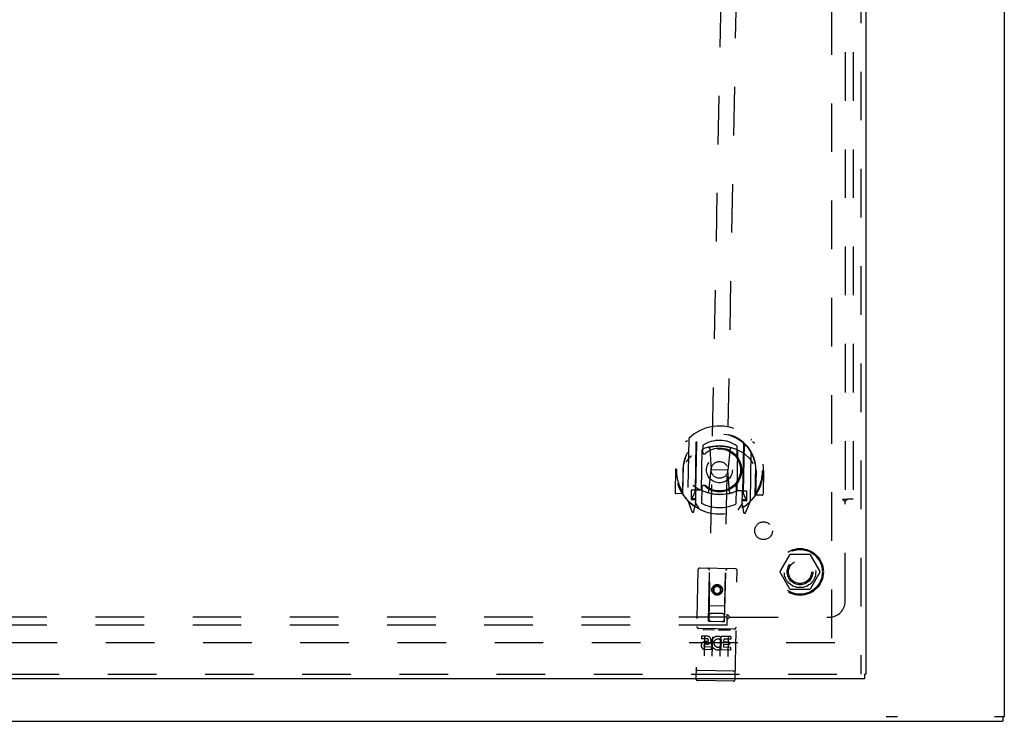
# Model space of a CAD drawing. Header units: inches. Extents: x 0 to 141, y 0 to 91.
# Tile 4 of 15: x 48 to 64, y 25 to 36. Entities that reach past the tile are written whole.
import ezdxf

# ---------------------------------------------------------------- set-up
doc = ezdxf.new("R2010")
doc.units = ezdxf.units.IN
doc.header["$LTSCALE"] = 7.730338
doc.header["$MEASUREMENT"] = 0
doc.linetypes.add('HIDDEN', pattern=[0.2, 0.1, -0.1])
doc.layers.get('0').update_dxf_attribs({"linetype": 'CONTINUOUS'})
for name, color, linetype in [('DEFAULT_2', 8, 'HIDDEN'), ('DOOR_ASSEMBLY', 7, 'CONTINUOUS'), ('SUBPANEL', 7, 'CONTINUOUS')]:
    doc.layers.add(name, color=color, linetype=linetype)

msp = doc.modelspace()

# ---------------------------------------------------------------- linework, layer by layer
at = {"color": 3, "linetype": 'Continuous'}
for p, q in [((64.16, 24.77), (64.16, 66.62)), ((32.81, 24.695), (64.135, 24.695))]:
    msp.add_line(p, q, dxfattribs=at)
at = {"color": 7, "linetype": 'Continuous'}
for p, q in [((62.281, 24.77), (62.463, 24.77)), ((64.005, 24.77), (64.16, 24.77)), ((64.135, 24.77), (64.135, 24.695))]:
    msp.add_line(p, q, dxfattribs=at)
at = {"layer": 'DEFAULT_2', "color": 8, "linetype": 'HIDDEN'}
for p, q in [((61.41, 65.442), (61.41, 25.948)), ((60.592, 27.075), (60.746, 27.343)), ((61.064, 27.348), (60.755, 27.348)), ((61.073, 27.343), (61.227, 27.075)), ((60.746, 26.798), (60.592, 27.065)), ((61.227, 27.065), (61.073, 26.798)), ((61.064, 26.793), (60.755, 26.793)), ((61.465, 25.945), (33.98, 25.945))]:
    msp.add_line(p, q, dxfattribs=at)
for radius in [0.372, 0.356, 0.204, 0.183]:
    msp.add_circle((60.91, 27.07), radius, dxfattribs=at)
for centre, start, end in [((60.755, 27.338), 90.0113, 149.988), ((61.064, 27.338), 30.0108, 89.9876), ((60.601, 27.07), 150.0117, 209.9873), ((61.218, 27.07), 330.0117, 29.9873), ((60.755, 26.803), 210.0108, 269.9876), ((61.064, 26.803), 270.0113, 329.988)]:
    msp.add_arc(centre, 0.01, start, end, dxfattribs=at)
at = {"layer": 'DOOR_ASSEMBLY', "color": 8, "linetype": 'HIDDEN'}
for p, q in [((61.88, 65.945), (61.88, 25.445)), ((59.797, 43.916), (59.458, 26.287)), ((59.708, 26.282), (60.047, 43.911)), ((59.139, 29.183), (59.12, 28.216)), ((60.12, 28.197), (60.139, 29.164)), ((59.255, 29.127), (59.236, 28.111)), ((59.263, 29.122), (59.243, 28.12)), ((59.341, 28.378), (59.353, 29.009)), ((59.362, 29.081), (59.36, 28.978)), ((59.473, 29.033), (59.497, 28.693)), ((59.799, 29.026), (59.762, 28.688)), ((59.918, 28.998), (59.906, 28.367)), ((59.91, 28.967), (59.912, 29.07)), ((60.013, 29.108), (59.993, 28.105)), ((60.02, 29.113), (60.001, 28.097)), ((58.93, 28.704), (58.922, 28.331)), ((58.945, 28.703), (58.93, 28.704)), ((59.047, 28.701), (59.04, 28.313)), ((59.047, 28.31), (59.056, 28.768)), ((59.047, 28.701), (59.062, 28.701)), ((59.056, 28.768), (59.056, 28.771)), ((59.46, 28.349), (59.497, 28.693)), ((59.762, 28.688), (59.497, 28.693)), ((59.786, 28.343), (59.762, 28.688)), ((60.197, 28.288), (60.206, 28.746)), ((60.212, 28.679), (60.197, 28.679)), ((60.212, 28.679), (60.204, 28.291)), ((60.206, 28.746), (60.205, 28.748)), ((60.329, 28.677), (60.314, 28.677)), ((60.329, 28.677), (60.322, 28.304)), ((59.181, 28.37), (59.178, 28.22)), ((59.241, 28.369), (59.181, 28.37)), ((59.25, 28.351), (59.246, 28.144)), ((59.341, 28.368), (59.268, 28.369)), ((59.337, 28.37), (59.271, 28.371)), ((59.349, 28.417), (59.344, 28.164)), ((59.894, 28.154), (59.899, 28.406)), ((59.978, 28.355), (59.906, 28.357)), ((59.976, 28.358), (59.91, 28.359)), ((60.066, 28.353), (60.006, 28.354)), ((60.063, 28.203), (60.066, 28.353)), ((59.04, 28.313), (58.937, 28.315)), ((59.04, 28.313), (59.048, 28.328)), ((59.124, 28.205), (59.191, 28.029)), ((59.178, 28.22), (59.238, 28.219)), ((59.217, 28.293), (59.187, 28.247)), ((59.191, 28.239), (59.246, 28.238)), ((59.991, 28.13), (59.995, 28.337)), ((59.996, 28.224), (60.051, 28.223)), ((60.003, 28.204), (60.063, 28.203)), ((60.055, 28.231), (60.026, 28.277)), ((60.197, 28.306), (60.204, 28.291)), ((60.307, 28.289), (60.204, 28.291)), ((59.215, 28.128), (59.219, 28.125)), ((59.22, 28.031), (59.236, 28.111)), ((59.312, 28.068), (59.245, 28.178)), ((59.994, 28.164), (59.922, 28.056)), ((60.001, 28.097), (60.013, 28.016)), ((60.022, 28.112), (60.022, 28.113)), ((60.022, 28.113), (60.022, 28.113)), ((60.042, 28.012), (60.115, 28.186)), ((59.286, 27.101), (59.253, 25.376)), ((59.882, 27.119), (59.317, 27.13)), ((59.457, 26.287), (59.469, 27.097)), ((59.71, 26.282), (59.729, 27.092)), ((59.878, 25.364), (59.911, 27.088)), ((59.531, 26.822), (59.53, 26.75)), ((59.594, 26.857), (59.531, 26.822)), ((59.531, 26.822), (59.541, 26.816)), ((59.541, 26.816), (59.54, 26.756)), ((59.594, 26.845), (59.541, 26.816)), ((59.656, 26.82), (59.594, 26.857)), ((59.594, 26.857), (59.594, 26.845)), ((59.646, 26.814), (59.594, 26.845)), ((59.645, 26.754), (59.646, 26.814)), ((59.656, 26.82), (59.646, 26.814)), ((59.655, 26.748), (59.656, 26.82)), ((59.53, 26.75), (59.54, 26.756)), ((59.53, 26.75), (59.591, 26.713)), ((59.54, 26.756), (59.592, 26.724)), ((59.591, 26.713), (59.655, 26.748)), ((59.591, 26.713), (59.592, 26.724)), ((59.592, 26.724), (59.645, 26.754)), ((59.655, 26.748), (59.645, 26.754)), ((59.46, 26.537), (59.716, 26.532)), ((59.671, 26.408), (59.501, 26.411)), ((59.863, 26.162), (59.299, 26.173)), ((59.37, 26.156), (59.542, 26.152)), ((59.457, 26.287), (59.478, 26.287)), ((59.478, 26.287), (59.688, 26.283)), ((59.688, 26.283), (59.71, 26.282)), ((59.342, 26.05), (59.341, 26.008)), ((59.433, 26.006), (59.341, 26.008)), ((59.434, 26.048), (59.342, 26.05)), ((59.391, 26.04), (59.385, 25.734)), ((59.516, 26.038), (59.51, 25.732)), ((59.62, 26.151), (59.792, 26.148)), ((59.641, 26.036), (59.635, 25.73)), ((59.654, 26.009), (59.64, 25.99)), ((59.654, 26.009), (59.65, 25.831)), ((59.651, 26.034), (59.654, 26.032)), ((59.81, 26.041), (59.654, 26.044)), ((59.654, 26.044), (59.654, 26.032)), ((59.696, 26.001), (59.695, 25.958)), ((59.81, 25.999), (59.696, 26.001)), ((59.766, 26.033), (59.76, 25.727)), ((59.81, 26.041), (59.81, 25.999)), ((59.437, 25.962), (59.39, 25.963)), ((59.495, 25.876), (59.402, 25.878)), ((59.432, 25.922), (59.403, 25.922)), ((59.495, 25.876), (59.494, 25.834)), ((59.627, 25.88), (59.643, 25.84)), ((59.787, 25.913), (59.694, 25.915)), ((59.694, 25.915), (59.694, 25.873)), ((59.807, 25.87), (59.694, 25.873)), ((59.787, 25.956), (59.695, 25.958)), ((59.787, 25.956), (59.787, 25.913)), ((59.807, 25.87), (59.806, 25.828)), ((59.494, 25.834), (59.402, 25.836)), ((59.806, 25.828), (59.65, 25.831)), ((32.893, 25.445), (61.942, 25.445)), ((59.273, 25.504), (59.272, 25.504)), ((59.274, 25.504), (59.273, 25.504)), ((59.275, 25.504), (59.274, 25.504)), ((59.275, 25.504), (59.275, 25.504)), ((59.278, 25.504), (59.277, 25.504)), ((59.277, 25.504), (59.277, 25.504)), ((59.279, 25.504), (59.278, 25.504)), ((59.28, 25.503), (59.279, 25.504)), ((59.281, 25.503), (59.28, 25.503)), ((59.282, 25.503), (59.281, 25.503)), ((59.281, 25.503), (59.281, 25.503)), ((59.283, 25.503), (59.282, 25.503)), ((59.284, 25.503), (59.283, 25.503)), ((59.285, 25.503), (59.284, 25.503)), ((59.286, 25.503), (59.285, 25.503)), ((59.851, 25.492), (59.286, 25.503)), ((59.851, 25.492), (59.852, 25.492)), ((59.852, 25.492), (59.853, 25.492)), ((59.853, 25.492), (59.854, 25.492)), ((59.853, 25.492), (59.853, 25.492)), ((59.854, 25.492), (59.855, 25.492)), ((59.855, 25.492), (59.856, 25.492)), ((59.856, 25.492), (59.857, 25.492)), ((59.857, 25.492), (59.858, 25.492)), ((59.858, 25.492), (59.859, 25.493)), ((59.858, 25.492), (59.858, 25.492)), ((59.859, 25.493), (59.86, 25.493)), ((59.86, 25.493), (59.861, 25.493)), ((59.861, 25.493), (59.862, 25.493)), ((59.862, 25.493), (59.863, 25.493)), ((59.862, 25.493), (59.862, 25.493)), ((59.863, 25.493), (59.864, 25.493)), ((59.864, 25.493), (59.865, 25.493)), ((59.848, 25.334), (59.283, 25.345))]:
    msp.add_line(p, q, dxfattribs=at)
at = {"layer": 'DOOR_ASSEMBLY', "color": 3, "linetype": 'Continuous'}
for p, q in [((61.955, 65.945), (61.955, 25.445)), ((61.942, 25.37), (32.893, 25.37))]:
    msp.add_line(p, q, dxfattribs=at)
at = {"layer": 'DOOR_ASSEMBLY', "color": 7, "linetype": 'Continuous'}
for p in [(61.955, 25.445), (61.942, 25.37)]:
    msp.add_line(p, (61.942, 25.445), dxfattribs=at)
at = {"layer": 'DOOR_ASSEMBLY', "color": 8, "linetype": 'HIDDEN'}
for points in [[(59.093, 29.139), (59.093, 29.14), (59.094, 29.141), (59.095, 29.142), (59.095, 29.143), (59.096, 29.143), (59.097, 29.144), (59.098, 29.145), (59.098, 29.146), (59.099, 29.146), (59.1, 29.147), (59.101, 29.148), (59.102, 29.149), (59.102, 29.149), (59.103, 29.15), (59.104, 29.151), (59.105, 29.151), (59.106, 29.152), (59.107, 29.153), (59.107, 29.153), (59.108, 29.154), (59.109, 29.154), (59.11, 29.155), (59.111, 29.156), (59.112, 29.156), (59.113, 29.157), (59.113, 29.157), (59.114, 29.158), (59.115, 29.158), (59.116, 29.159), (59.117, 29.159), (59.118, 29.159), (59.119, 29.16), (59.12, 29.16), (59.121, 29.161)], [(60.156, 29.141), (60.157, 29.14), (60.158, 29.14), (60.159, 29.139), (60.159, 29.139), (60.16, 29.139), (60.161, 29.138), (60.162, 29.137), (60.163, 29.137), (60.164, 29.136), (60.165, 29.136), (60.166, 29.135), (60.166, 29.135), (60.167, 29.134), (60.168, 29.133), (60.169, 29.133), (60.17, 29.132), (60.171, 29.131), (60.171, 29.131), (60.172, 29.13), (60.173, 29.129), (60.174, 29.129), (60.175, 29.128), (60.175, 29.127), (60.176, 29.127), (60.177, 29.126), (60.178, 29.125), (60.178, 29.124), (60.179, 29.123), (60.18, 29.123), (60.18, 29.122), (60.181, 29.121), (60.182, 29.12), (60.182, 29.119), (60.183, 29.118)], [(59.448, 29.051), (59.454, 29.052), (59.459, 29.053), (59.465, 29.055), (59.47, 29.056), (59.476, 29.057), (59.481, 29.058), (59.487, 29.059), (59.492, 29.06), (59.498, 29.061), (59.503, 29.062), (59.509, 29.063), (59.514, 29.064), (59.52, 29.065), (59.525, 29.066), (59.531, 29.067), (59.536, 29.067), (59.542, 29.068), (59.547, 29.069), (59.553, 29.069), (59.559, 29.07), (59.564, 29.07), (59.57, 29.071), (59.575, 29.071), (59.581, 29.071), (59.586, 29.072), (59.592, 29.072), (59.598, 29.072), (59.603, 29.072), (59.609, 29.073), (59.614, 29.073), (59.62, 29.073), (59.626, 29.073), (59.631, 29.073), (59.637, 29.073), (59.642, 29.073), (59.648, 29.072), (59.654, 29.072), (59.659, 29.072), (59.665, 29.072), (59.67, 29.071), (59.676, 29.071), (59.682, 29.07), (59.687, 29.07), (59.693, 29.069), (59.698, 29.069), (59.704, 29.068), (59.709, 29.067), (59.715, 29.067), (59.72, 29.066), (59.726, 29.065), (59.732, 29.064), (59.737, 29.063), (59.743, 29.063), (59.748, 29.062), (59.754, 29.061), (59.759, 29.059), (59.765, 29.058), (59.77, 29.057), (59.775, 29.056), (59.781, 29.055), (59.786, 29.054), (59.792, 29.052), (59.797, 29.051), (59.803, 29.049), (59.808, 29.048), (59.813, 29.046), (59.819, 29.045), (59.824, 29.043)], [(59.179, 28.914), (59.178, 28.913), (59.176, 28.911), (59.175, 28.91), (59.173, 28.909), (59.171, 28.907), (59.17, 28.905), (59.168, 28.904), (59.166, 28.902), (59.164, 28.9), (59.163, 28.899), (59.161, 28.897), (59.159, 28.895), (59.157, 28.893), (59.155, 28.89), (59.153, 28.888), (59.151, 28.886), (59.149, 28.883), (59.147, 28.881), (59.144, 28.878), (59.142, 28.876), (59.14, 28.873), (59.138, 28.87), (59.135, 28.867), (59.133, 28.864), (59.13, 28.86), (59.128, 28.857), (59.125, 28.853), (59.123, 28.85), (59.12, 28.846), (59.117, 28.842), (59.114, 28.838), (59.112, 28.833), (59.109, 28.829), (59.106, 28.824), (59.102, 28.819), (59.099, 28.814)], [(60.164, 28.793), (60.161, 28.799), (60.158, 28.804), (60.155, 28.809), (60.152, 28.813), (60.15, 28.818), (60.147, 28.822), (60.144, 28.826), (60.142, 28.83), (60.139, 28.834), (60.137, 28.838), (60.135, 28.841), (60.132, 28.844), (60.13, 28.848), (60.128, 28.851), (60.126, 28.854), (60.123, 28.857), (60.121, 28.86), (60.119, 28.862), (60.117, 28.865), (60.115, 28.867), (60.113, 28.87), (60.111, 28.872), (60.109, 28.874), (60.108, 28.876), (60.106, 28.878), (60.104, 28.88), (60.102, 28.882), (60.1, 28.884), (60.099, 28.886), (60.097, 28.888), (60.096, 28.889), (60.094, 28.891), (60.092, 28.892), (60.091, 28.894), (60.089, 28.895), (60.088, 28.896)], [(59.103, 28.24), (59.102, 28.24), (59.101, 28.24), (59.1, 28.241), (59.099, 28.241), (59.099, 28.242), (59.098, 28.242), (59.097, 28.243), (59.096, 28.243), (59.095, 28.244), (59.094, 28.245), (59.093, 28.245), (59.092, 28.246), (59.092, 28.246), (59.091, 28.247), (59.09, 28.248), (59.089, 28.248), (59.088, 28.249), (59.088, 28.25), (59.087, 28.25), (59.086, 28.251), (59.085, 28.252), (59.084, 28.252), (59.084, 28.253), (59.083, 28.254), (59.082, 28.255), (59.081, 28.255), (59.081, 28.256), (59.08, 28.257), (59.079, 28.258), (59.078, 28.259), (59.078, 28.259), (59.077, 28.26), (59.076, 28.261), (59.076, 28.262)], [(60.166, 28.241), (60.166, 28.24), (60.165, 28.239), (60.164, 28.239), (60.163, 28.238), (60.163, 28.237), (60.162, 28.236), (60.161, 28.235), (60.16, 28.235), (60.16, 28.234), (60.159, 28.233), (60.158, 28.232), (60.157, 28.232), (60.157, 28.231), (60.156, 28.23), (60.155, 28.23), (60.154, 28.229), (60.153, 28.228), (60.152, 28.228), (60.152, 28.227), (60.151, 28.227), (60.15, 28.226), (60.149, 28.225), (60.148, 28.225), (60.147, 28.224), (60.146, 28.224), (60.145, 28.223), (60.145, 28.223), (60.144, 28.222), (60.143, 28.222), (60.142, 28.221), (60.141, 28.221), (60.14, 28.221), (60.139, 28.22), (60.138, 28.22)], [(59.363, 26.155), (59.363, 26.155), (59.363, 26.155), (59.363, 26.155), (59.364, 26.155), (59.364, 26.155), (59.364, 26.155), (59.364, 26.155), (59.364, 26.155), (59.364, 26.155), (59.364, 26.155), (59.364, 26.155), (59.364, 26.155), (59.364, 26.155), (59.365, 26.155), (59.365, 26.155), (59.365, 26.155), (59.365, 26.155), (59.365, 26.155), (59.365, 26.155), (59.365, 26.155), (59.365, 26.155), (59.366, 26.155), (59.366, 26.155), (59.366, 26.155), (59.366, 26.156), (59.366, 26.156), (59.366, 26.156), (59.366, 26.156), (59.367, 26.156), (59.367, 26.156), (59.367, 26.156), (59.367, 26.156), (59.367, 26.156), (59.367, 26.156), (59.368, 26.156), (59.368, 26.156), (59.368, 26.156), (59.368, 26.156), (59.368, 26.156), (59.369, 26.156), (59.369, 26.156), (59.369, 26.156), (59.369, 26.156), (59.369, 26.156), (59.37, 26.156)], [(59.542, 26.152), (59.542, 26.152), (59.542, 26.152), (59.542, 26.152), (59.542, 26.152), (59.543, 26.152), (59.543, 26.152), (59.543, 26.152), (59.543, 26.152), (59.543, 26.152), (59.544, 26.152), (59.544, 26.152), (59.544, 26.152), (59.544, 26.152), (59.544, 26.152), (59.544, 26.152), (59.545, 26.152), (59.545, 26.152), (59.545, 26.152), (59.545, 26.152), (59.545, 26.152), (59.545, 26.152), (59.545, 26.152), (59.546, 26.152), (59.546, 26.152), (59.546, 26.152), (59.546, 26.152), (59.546, 26.152), (59.546, 26.152), (59.546, 26.152), (59.547, 26.152), (59.547, 26.152), (59.547, 26.152), (59.547, 26.152), (59.547, 26.152), (59.547, 26.152), (59.547, 26.152), (59.547, 26.151), (59.547, 26.151), (59.548, 26.151), (59.548, 26.151), (59.548, 26.151), (59.548, 26.151), (59.548, 26.151), (59.548, 26.151), (59.548, 26.151), (59.548, 26.151)], [(59.613, 26.15), (59.613, 26.15), (59.613, 26.15), (59.613, 26.15), (59.614, 26.15), (59.614, 26.15), (59.614, 26.15), (59.614, 26.15), (59.614, 26.15), (59.614, 26.15), (59.614, 26.15), (59.614, 26.15), (59.614, 26.15), (59.614, 26.15), (59.615, 26.15), (59.615, 26.15), (59.615, 26.15), (59.615, 26.15), (59.615, 26.151), (59.615, 26.151), (59.615, 26.151), (59.615, 26.151), (59.616, 26.151), (59.616, 26.151), (59.616, 26.151), (59.616, 26.151), (59.616, 26.151), (59.616, 26.151), (59.616, 26.151), (59.617, 26.151), (59.617, 26.151), (59.617, 26.151), (59.617, 26.151), (59.617, 26.151), (59.617, 26.151), (59.618, 26.151), (59.618, 26.151), (59.618, 26.151), (59.618, 26.151), (59.618, 26.151), (59.619, 26.151), (59.619, 26.151), (59.619, 26.151), (59.619, 26.151), (59.619, 26.151), (59.62, 26.151)], [(59.792, 26.148), (59.792, 26.148), (59.792, 26.148), (59.792, 26.148), (59.792, 26.148), (59.793, 26.148), (59.793, 26.148), (59.793, 26.148), (59.793, 26.148), (59.793, 26.148), (59.794, 26.148), (59.794, 26.147), (59.794, 26.147), (59.794, 26.147), (59.794, 26.147), (59.794, 26.147), (59.795, 26.147), (59.795, 26.147), (59.795, 26.147), (59.795, 26.147), (59.795, 26.147), (59.795, 26.147), (59.795, 26.147), (59.796, 26.147), (59.796, 26.147), (59.796, 26.147), (59.796, 26.147), (59.796, 26.147), (59.796, 26.147), (59.796, 26.147), (59.796, 26.147), (59.797, 26.147), (59.797, 26.147), (59.797, 26.147), (59.797, 26.147), (59.797, 26.147), (59.797, 26.147), (59.797, 26.147), (59.797, 26.147), (59.797, 26.147), (59.798, 26.147), (59.798, 26.147), (59.798, 26.146), (59.798, 26.146), (59.798, 26.146), (59.798, 26.146), (59.798, 26.146)], [(59.272, 25.504), (59.272, 25.504), (59.271, 25.504), (59.271, 25.504), (59.27, 25.505), (59.27, 25.505), (59.27, 25.505), (59.269, 25.505), (59.269, 25.505), (59.269, 25.505), (59.268, 25.505), (59.268, 25.505), (59.268, 25.505), (59.267, 25.505), (59.267, 25.505), (59.267, 25.505), (59.266, 25.505), (59.266, 25.505), (59.266, 25.506), (59.265, 25.506), (59.265, 25.506), (59.265, 25.506), (59.264, 25.506), (59.264, 25.506), (59.264, 25.506), (59.264, 25.506), (59.263, 25.506), (59.263, 25.506), (59.263, 25.506), (59.263, 25.506), (59.262, 25.506), (59.262, 25.507), (59.262, 25.507), (59.262, 25.507), (59.261, 25.507), (59.261, 25.507), (59.261, 25.507), (59.261, 25.507), (59.26, 25.507), (59.26, 25.507), (59.26, 25.507), (59.26, 25.507), (59.259, 25.508), (59.259, 25.508), (59.259, 25.508), (59.259, 25.508), (59.259, 25.508), (59.259, 25.508), (59.258, 25.508), (59.258, 25.508), (59.258, 25.508), (59.258, 25.508), (59.258, 25.509), (59.258, 25.509), (59.257, 25.509), (59.257, 25.509), (59.257, 25.509), (59.257, 25.509), (59.257, 25.509), (59.257, 25.509), (59.257, 25.509), (59.257, 25.509), (59.257, 25.51), (59.256, 25.51), (59.256, 25.51), (59.256, 25.51), (59.256, 25.51), (59.256, 25.51), (59.256, 25.51), (59.256, 25.51), (59.256, 25.51), (59.256, 25.511), (59.256, 25.511), (59.256, 25.511), (59.256, 25.511), (59.256, 25.511), (59.256, 25.511), (59.256, 25.511), (59.256, 25.511)], [(59.277, 25.504), (59.276, 25.504), (59.275, 25.504)], [(59.865, 25.493), (59.865, 25.493), (59.865, 25.493), (59.866, 25.493), (59.866, 25.493), (59.867, 25.493), (59.867, 25.493), (59.867, 25.493), (59.868, 25.493), (59.868, 25.493), (59.868, 25.493), (59.869, 25.494), (59.869, 25.494), (59.869, 25.494), (59.87, 25.494), (59.87, 25.494), (59.87, 25.494), (59.871, 25.494), (59.871, 25.494), (59.871, 25.494), (59.872, 25.494), (59.872, 25.494), (59.872, 25.494), (59.872, 25.494), (59.873, 25.494), (59.873, 25.494), (59.873, 25.494), (59.874, 25.495), (59.874, 25.495), (59.874, 25.495), (59.874, 25.495), (59.875, 25.495), (59.875, 25.495), (59.875, 25.495), (59.875, 25.495), (59.876, 25.495), (59.876, 25.495), (59.876, 25.495), (59.876, 25.495), (59.876, 25.496), (59.877, 25.496), (59.877, 25.496), (59.877, 25.496), (59.877, 25.496), (59.877, 25.496), (59.878, 25.496), (59.878, 25.496), (59.878, 25.496), (59.878, 25.496), (59.878, 25.496), (59.879, 25.497), (59.879, 25.497), (59.879, 25.497), (59.879, 25.497), (59.879, 25.497), (59.879, 25.497), (59.879, 25.497), (59.879, 25.497), (59.88, 25.497), (59.88, 25.497), (59.88, 25.497), (59.88, 25.498), (59.88, 25.498), (59.88, 25.498), (59.88, 25.498), (59.88, 25.498), (59.88, 25.498), (59.88, 25.498), (59.88, 25.498), (59.88, 25.498), (59.881, 25.499), (59.881, 25.499), (59.881, 25.499), (59.881, 25.499), (59.881, 25.499), (59.881, 25.499), (59.881, 25.499), (59.881, 25.499)]]:
    msp.add_lwpolyline(points, dxfattribs=at)
for centre, radius in [((59.629, 28.692), 0.35), ((59.629, 28.692), 0.335), ((59.629, 28.692), 0.205), ((59.629, 28.692), 0.133), ((59.593, 26.785), 0.085), ((59.593, 26.785), 0.0845)]:
    msp.add_circle(centre, radius, dxfattribs=at)
for centre, radius, start, end in [((59.629, 28.69), 0.7, 304.4118, 233.3866), ((59.629, 28.688), 0.583, 359.1456, 178.6528), ((59.629, 28.682), 0.58, 6.5614, 171.237), ((59.154, 29.183), 0.015, 133.974, 178.8992), ((59.27, 29.127), 0.015, 129.2579, 178.8992), ((59.283, 29.122), 0.02, 128.2371, 178.8976), ((59.629, 28.682), 0.48, 53.9453, 123.8531), ((60.124, 29.165), 0.015, 358.8992, 43.8244), ((59.623, 28.373), 0.7, 48.4282, 129.3702), ((59.368, 29.008), 0.015, 111.8855, 178.8992), ((59.39, 28.977), 0.03, 178.8992, 310.0253), ((59.629, 28.692), 0.343, 47.7731, 130.0253), ((59.453, 29.031), 0.02, 3.9788, 104.4744), ((59.818, 29.024), 0.02, 73.324, 173.8196), ((59.903, 28.998), 0.015, 358.8992, 65.9129), ((59.993, 29.108), 0.02, 358.8992, 49.5586), ((60.005, 29.113), 0.015, 358.8992, 48.5405), ((59.88, 28.968), 0.03, 227.7731, 358.8992), ((59.629, 28.69), 0.685, 178.8992, 211.9107), ((59.076, 28.768), 0.02, 171.237, 178.8992), ((59.629, 28.69), 0.685, 325.8877, 358.8992), ((60.186, 28.746), 0.02, 358.8992, 6.5614), ((59.635, 29.003), 0.7, 232.1311, 305.6673), ((59.061, 28.397), 0.188, 326.22, 358.8992), ((59.268, 28.349), 0.02, 88.8992, 178.8992), ((59.27, 28.351), 0.02, 88.8992, 178.8992), ((59.336, 28.35), 0.02, 65.4352, 88.8992), ((59.356, 28.377), 0.015, 178.8992, 245.9129), ((59.635, 29.005), 0.7, 245.4352, 292.3632), ((59.379, 28.416), 0.03, 47.7731, 178.8992), ((59.629, 28.692), 0.343, 227.7731, 310.0253), ((59.44, 28.351), 0.02, 253.2861, 353.8196), ((59.869, 28.407), 0.03, 358.8992, 130.0253), ((59.891, 28.367), 0.015, 291.8855, 358.8992), ((59.909, 28.339), 0.02, 88.8992, 112.3632), ((59.975, 28.338), 0.02, 358.8992, 88.8992), ((59.978, 28.335), 0.02, 358.8992, 88.8992), ((60.187, 28.375), 0.188, 178.8992, 211.5784), ((58.937, 28.33), 0.015, 178.8992, 268.8992), ((59.067, 28.31), 0.02, 178.8992, 214.1954), ((59.629, 28.692), 0.7, 214.1954, 323.6031), ((59.135, 28.216), 0.015, 178.8992, 223.8244), ((59.191, 28.244), 0.005, 146.22, 268.8992), ((59.806, 28.344), 0.02, 183.9788, 284.5123), ((60.051, 28.228), 0.005, 268.8992, 31.5784), ((60.105, 28.197), 0.015, 313.974, 358.8992), ((60.177, 28.289), 0.02, 323.6031, 358.8992), ((60.307, 28.304), 0.015, 268.8992, 358.8992), ((59.224, 28.144), 0.02, 233.3866, 358.8992), ((59.226, 28.145), 0.02, 233.6449, 358.8992), ((59.263, 28.119), 0.02, 178.8992, 237.4288), ((59.629, 28.692), 0.6, 241.6196, 296.1788), ((59.973, 28.106), 0.02, 300.368, 358.8984), ((60.011, 28.129), 0.02, 178.8992, 304.1535), ((60.014, 28.129), 0.02, 178.8992, 304.4118), ((59.205, 28.034), 0.015, 200.7034, 348.8992), ((60.028, 28.018), 0.015, 188.8992, 337.0951), ((59.316, 27.1), 0.03, 88.8992, 178.8992), ((59.439, 27.098), 0.03, 358.8992, 88.8992), ((59.759, 27.091), 0.03, 88.8992, 178.8992), ((59.881, 27.089), 0.03, 358.8992, 88.8992), ((59.499, 26.326), 0.04, 178.8992, 268.8992), ((59.5, 26.371), 0.04, 88.8992, 178.8992), ((59.669, 26.323), 0.04, 268.8992, 358.8992), ((59.67, 26.368), 0.04, 358.8992, 88.8992), ((59.299, 26.203), 0.03, 178.8992, 268.8992), ((59.864, 26.192), 0.03, 268.8992, 358.8992), ((59.433, 25.985), 0.0635, 268.8992, 88.8992), ((59.433, 25.984), 0.0219, 279.2062, 88.8992), ((59.603, 25.939), 0.107, 63.1628, 292.3019), ((59.603, 25.939), 0.0639, 53.7887, 292.3018), ((59.403, 25.9), 0.0644, 101.1987, 268.9767), ((59.403, 25.9), 0.0219, 88.8004, 268.8992), ((59.283, 25.375), 0.03, 178.8992, 268.8992), ((59.848, 25.364), 0.03, 268.8992, 358.8992)]:
    msp.add_arc(centre, radius, start, end, dxfattribs=at)
at = {"layer": 'SUBPANEL', "color": 8, "linetype": 'HIDDEN'}
for p, q in [((61.628, 63.164), (61.628, 28.226)), ((61.753, 63.164), (61.753, 28.226)), ((61.587, 28.226), (61.667, 28.226)), ((61.628, 26.601), (61.628, 28.191)), ((61.753, 28.226), (61.667, 28.226)), ((59.753, 26.351), (36.816, 26.351)), ((59.753, 26.313), (59.753, 26.392)), ((59.753, 26.226), (59.753, 26.313)), ((59.77, 26.333), (59.775, 26.337)), ((59.775, 26.371), (59.779, 26.365)), ((59.775, 26.337), (59.778, 26.34)), ((59.789, 26.351), (61.378, 26.351)), ((59.753, 26.226), (36.816, 26.226))]:
    msp.add_line(p, q, dxfattribs=at)
for points in [[(61.587, 28.226), (61.588, 28.225), (61.589, 28.223), (61.589, 28.222), (61.59, 28.22), (61.591, 28.219), (61.592, 28.217), (61.593, 28.216), (61.595, 28.215), (61.596, 28.213), (61.598, 28.212), (61.599, 28.211), (61.601, 28.209), (61.603, 28.208), (61.604, 28.207), (61.606, 28.206), (61.608, 28.204), (61.615, 28.2)], [(61.615, 28.2), (61.617, 28.199), (61.619, 28.198), (61.621, 28.196), (61.623, 28.195), (61.625, 28.194), (61.627, 28.192), (61.628, 28.191)], [(61.644, 28.207), (61.641, 28.203), (61.639, 28.202), (61.638, 28.2), (61.636, 28.198), (61.634, 28.197), (61.633, 28.195), (61.631, 28.194), (61.63, 28.192), (61.628, 28.191)], [(61.667, 28.226), (61.665, 28.225), (61.663, 28.224), (61.661, 28.222), (61.659, 28.221), (61.658, 28.219), (61.656, 28.218), (61.654, 28.216), (61.653, 28.215), (61.651, 28.214), (61.65, 28.212), (61.648, 28.211), (61.647, 28.209), (61.644, 28.207)], [(59.753, 26.392), (59.755, 26.392), (59.756, 26.391), (59.758, 26.39), (59.759, 26.389), (59.761, 26.389), (59.762, 26.388), (59.764, 26.386), (59.765, 26.385), (59.767, 26.384), (59.768, 26.382), (59.769, 26.381), (59.77, 26.379), (59.772, 26.377), (59.773, 26.375), (59.774, 26.373), (59.775, 26.371)], [(59.753, 26.313), (59.755, 26.315), (59.756, 26.317), (59.758, 26.319), (59.759, 26.32), (59.76, 26.322), (59.762, 26.324), (59.763, 26.325), (59.765, 26.327), (59.766, 26.328), (59.767, 26.33), (59.769, 26.331), (59.77, 26.333)], [(59.778, 26.34), (59.78, 26.342), (59.781, 26.344), (59.783, 26.346), (59.785, 26.347), (59.786, 26.349), (59.787, 26.35), (59.789, 26.351)], [(59.779, 26.365), (59.781, 26.363), (59.782, 26.36), (59.783, 26.358), (59.785, 26.356), (59.786, 26.355), (59.787, 26.353), (59.789, 26.351)]]:
    msp.add_lwpolyline(points, dxfattribs=at)
for centre, radius in [((60.33, 27.725), 0.141), ((60.91, 27.07), 0.25)]:
    msp.add_circle(centre, radius, dxfattribs=at)
msp.add_arc((61.378, 26.601), 0.25, 270, 360, dxfattribs=at)

doc.saveas('drawing.dxf')
